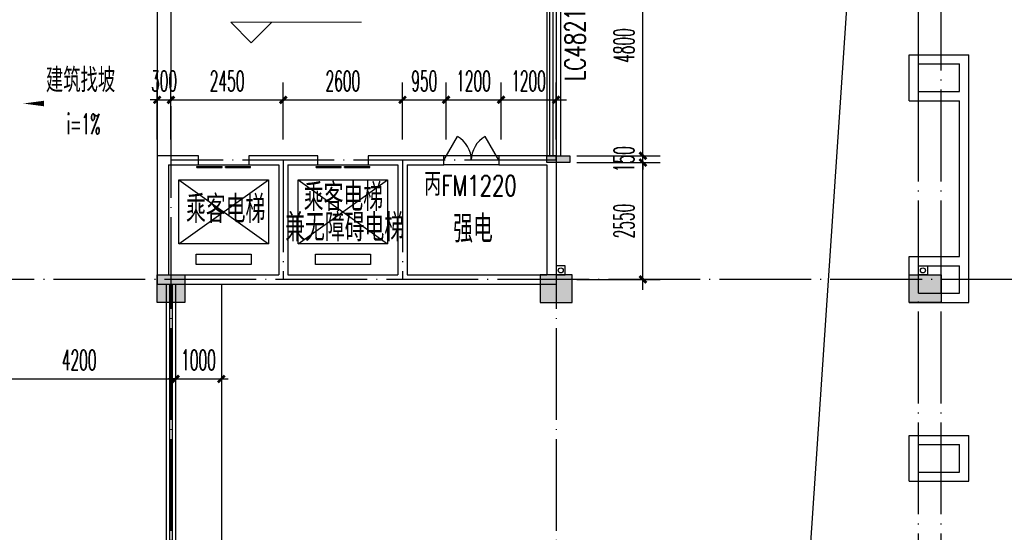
# Model space of a CAD drawing. Extents: x 1779708 to 7299578, y -1121471 to 88434.
# Tile 168 of 256: x 4504718 to 4526192, y -1041456 to -1030278. Entities that reach past the tile are written whole.
import ezdxf

# ---------------------------------------------------------------- set-up
doc = ezdxf.new("R2010")
doc.units = 0
doc.header["$LTSCALE"] = 1000
doc.header["$MEASUREMENT"] = 0
doc.linetypes.add('DASH', pattern=[0.35, 0.25, -0.1])
doc.linetypes.add('DOTE', pattern=[2.42, 2, -0.2, 0.02, -0.2])
doc.layers.get('0').update_dxf_attribs({"linetype": 'CONTINUOUS'})
doc.layers.get('Defpoints').update_dxf_attribs({"linetype": 'CONTINUOUS'})
for name, color, linetype in [('11111111111111111111111111111', 50, 'DASH'), ('a-dims', 7, 'CONTINUOUS'), ('DIM_SYMB', 3, 'CONTINUOUS'), ('DIM_污水', 3, 'CONTINUOUS'), ('DOTE', 1, 'DOTE'), ('EVTR', 2, 'CONTINUOUS'), ('P_PS_DIM', 1, 'CONTINUOUS'), ('PUB_DIM', 3, 'CONTINUOUS'), ('SPACE', 7, 'CONTINUOUS'), ('WALL', 255, 'CONTINUOUS'), ('WINDOW', 2, 'CONTINUOUS'), ('WINDOW_TEXT', 7, 'CONTINUOUS'), ('修改', 6, 'CONTINUOUS'), ('墙柱', 2, 'CONTINUOUS'), ('室外构件', 4, 'CONTINUOUS'), ('栏杆', 6, 'CONTINUOUS'), ('看线', 3, 'CONTINUOUS')]:
    doc.layers.add(name, color=color, linetype=linetype)
doc.layers.add('DIM_ELEV', color=3, linetype='CONTINUOUS', lineweight=13)
doc.styles.add('_TCH_DIM', font='SIMPLEX.shx', dxfattribs={"width": 0.7, "bigfont": 'GBCBIG.shx'})
doc.styles.add('_TCH_DIM_T3', font='SIMPLEX.shx', dxfattribs={"width": 0.494118, "bigfont": 'GBCBIG.shx'})
doc.styles.add('_TCH_SPACE', font='SIMPLEX', dxfattribs={"height": 5, "bigfont": 'GBCBIG'})
doc.styles.add('_TCH_WINDOW', font='SIMPLEX', dxfattribs={"height": 3.5, "bigfont": 'GBCBIG'})
doc.styles.get("Standard").update_dxf_attribs({"font": 'GBENOR', "bigfont": 'GBCBIG'})
doc.dimstyles.new('_TCH_ARCH&&150', dxfattribs={"dimtxt": 446.25, "dimasz": 150, "dimexe": 375, "dimexo": 450, "dimgap": 189.375, "dimtad": 1, "dimdec": 0, "dimzin": 0, "dimdsep": 46, "dimtxsty": '_TCH_DIM_T3', "dimblk": 'ARCHTICK', "dimcen": 0.09, "dimdle": 225, "dimclrt": 7, "dimazin": 2, "dimtfac": 1, "dimtdec": 0, "dimtix": 1, "dimtmove": 2, "dimatfit": 3, "dimfxl": 250, "dimtolj": 1, "dimtzin": 0, "dimarcsym": 0})

# ---------------------------------------------------------------- blocks, each defined once
blk = doc.blocks.new('A$C159220C3')
at = {"layer": 'DOTE'}
for p, q in [((68000, 149200), (68000, 7200)), ((76400, 149200), (76400, 7200)), ((84300, 7200), (84300, 149200)), ((84800, 7200), (84800, 149200)), ((86800, 34100), (59600, 34100))]:
    blk.add_line(p, q, dxfattribs=at)
blk = doc.blocks.new('a1')
at = {"layer": '11111111111111111111111111111'}
for p, q in [((59122, 49136), (59122, 48936)), ((59322, 49136), (59122, 49136)), ((59322, 48936), (59322, 49136)), ((59122, 48936), (59322, 48936))]:
    blk.add_line(p, q, dxfattribs=at)
blk = doc.blocks.new('$DorLib2D$00000127')
at = {"color": 0, "linetype": 'Continuous'}
for p, q in [((-0.033, 0.795, -93.75), (-0.533, 0.795, -93.75)), ((-0.533, 0.795, -93.75), (-0.533, 0.69, -93.75)), ((-0.033, 0.795, -93.75), (-0.033, 0.69, -93.75)), ((0.033, 0.795, -93.75), (0.033, 0.69, -93.75)), ((0.533, 0.795, -93.75), (0.033, 0.795, -93.75)), ((0.533, 0.795, -93.75), (0.533, 0.69, -93.75)), ((-0.033, 0.69, -93.75), (-0.533, 0.69, -93.75)), ((0.533, 0.69, -93.75), (0.033, 0.69, -93.75)), ((0.5, 0.5, -93.75), (-0.5, 0.5, -93.75))]:
    blk.add_line(p, q, dxfattribs=at)
blk = doc.blocks.new('$DorLib2D$00000231')
at = {"color": 0}
for p, q in [((-0.5, 0), (-0.25, 0.433)), ((0.5, 0), (0.25, 0.433))]:
    blk.add_line(p, q, dxfattribs=at)
for centre, start, end in [((-0.5, 0), 0, 60), ((0.5, 0), 120, 180)]:
    blk.add_arc(centre, 0.5, start, end, dxfattribs=at)
blk = doc.blocks.new('$WINLIB2D$00000001')
at = {"color": 0}
for points in [[(-0.5, 0.5), (-0.5, -0.5)], [(-0.5, 0.5), (0.5, 0.5)], [(0.5, -0.5), (0.5, 0.5)], [(0.5, 0.1667), (-0.5, 0.1667)], [(0.5, -0.1667), (-0.5, -0.1667)], [(-0.5, -0.5), (0.5, -0.5)]]:
    blk.add_lwpolyline(points, dxfattribs=at)
blk = doc.blocks.new('_ArchTick')
at = {"color": 0, "linetype": 'ByBlock', "const_width": 0.4}
blk.add_lwpolyline([(-0.5, -0.5), (0.5, 0.5)], dxfattribs=at)
blk = doc.blocks.new('*D5134')
at = {"layer": 'Defpoints', "color": 0, "transparency": 16777216}
for p in [(4516417, -1033393), (4518310, -1033393), (4516417, -1035943)]:
    blk.add_point(p, dxfattribs=at)
at = {"layer": 'PUB_DIM', "color": 0, "lineweight": -2, "transparency": 16777216}
for p, q in [((4518310, -1036168), (4518310, -1033168)), ((4516867, -1033393), (4518685, -1033393)), ((4516867, -1035943), (4518685, -1035943))]:
    blk.add_line(p, q, dxfattribs=at)
at = {"layer": 'PUB_DIM', "color": 0, "lineweight": -2, "transparency": 16777216, "xscale": 150, "yscale": 150, "zscale": 150}
for p, rotation in [((4518310, -1033393), 90), ((4518310, -1035943), 270)]:
    blk.add_blockref('_ArchTick', p, dxfattribs=dict(at, rotation=rotation))
at = {"layer": 'PUB_DIM', "color": 7, "transparency": 16777216, "insert": (4517897, -1034668), "char_height": 446.2, "attachment_point": 5, "rotation": 90, "style": '_TCH_DIM_T3'}
blk.add_mtext('\\A1;2550', dxfattribs=at)
blk = doc.blocks.new('*D5135')
at = {"layer": 'Defpoints', "color": 0, "transparency": 16777216}
for p in [(4516417, -1033243), (4518310, -1033243), (4516417, -1033393)]:
    blk.add_point(p, dxfattribs=at)
at = {"layer": 'PUB_DIM', "color": 0, "lineweight": -2, "transparency": 16777216}
for p, q in [((4518310, -1033243), (4518310, -1033093)), ((4516867, -1033243), (4518685, -1033243)), ((4518310, -1033393), (4518310, -1033243)), ((4516867, -1033393), (4518685, -1033393)), ((4518310, -1033393), (4518310, -1033543))]:
    blk.add_line(p, q, dxfattribs=at)
at = {"layer": 'PUB_DIM', "color": 0, "lineweight": -2, "transparency": 16777216, "xscale": 150, "yscale": 150, "zscale": 150}
for p, rotation in [((4518310, -1033243), 270), ((4518310, -1033393), 90)]:
    blk.add_blockref('_ArchTick', p, dxfattribs=dict(at, rotation=rotation))
at = {"layer": 'PUB_DIM', "color": 7, "transparency": 16777216, "insert": (4517897, -1033318), "char_height": 446.2, "attachment_point": 5, "rotation": 90, "style": '_TCH_DIM_T3'}
blk.add_mtext('\\A1;150', dxfattribs=at)
blk = doc.blocks.new('*D5136')
at = {"layer": 'Defpoints', "color": 0, "transparency": 16777216}
for p in [(4516417, -1028443), (4518310, -1028443), (4516417, -1033243)]:
    blk.add_point(p, dxfattribs=at)
at = {"layer": 'PUB_DIM', "color": 0, "lineweight": -2, "transparency": 16777216}
for p, q in [((4518310, -1033468), (4518310, -1028218)), ((4516867, -1028443), (4518685, -1028443)), ((4516867, -1033243), (4518685, -1033243))]:
    blk.add_line(p, q, dxfattribs=at)
at = {"layer": 'PUB_DIM', "color": 0, "lineweight": -2, "transparency": 16777216, "xscale": 150, "yscale": 150, "zscale": 150}
for p, rotation in [((4518310, -1028443), 90), ((4518310, -1033243), 270)]:
    blk.add_blockref('_ArchTick', p, dxfattribs=dict(at, rotation=rotation))
at = {"layer": 'PUB_DIM', "color": 7, "transparency": 16777216, "insert": (4517897, -1030843), "char_height": 446.2, "attachment_point": 5, "rotation": 90, "style": '_TCH_DIM_T3'}
blk.add_mtext('\\A1;4800', dxfattribs=at)
blk = doc.blocks.new('*D5143')
at = {"layer": 'Defpoints', "color": 0, "transparency": 16777216}
for p in [(4508017, -1032025), (4507717, -1033343), (4508017, -1033343)]:
    blk.add_point(p, dxfattribs=at)
at = {"layer": 'PUB_DIM', "color": 0, "lineweight": -2, "transparency": 16777216}
for p, q in [((4507717, -1032893), (4507717, -1031650)), ((4508017, -1032893), (4508017, -1031650)), ((4507717, -1032025), (4507567, -1032025)), ((4507717, -1032025), (4508017, -1032025)), ((4508017, -1032025), (4508167, -1032025))]:
    blk.add_line(p, q, dxfattribs=at)
at = {"layer": 'PUB_DIM', "color": 0, "lineweight": -2, "transparency": 16777216, "xscale": 150, "yscale": 150, "zscale": 150}
blk.add_blockref('_ArchTick', (4507717, -1032025), dxfattribs=at)
at = {"layer": 'PUB_DIM', "color": 0, "lineweight": -2, "transparency": 16777216, "xscale": 150, "yscale": 150, "zscale": 150, "rotation": 180}
blk.add_blockref('_ArchTick', (4508017, -1032025), dxfattribs=at)
at = {"layer": 'PUB_DIM', "color": 7, "transparency": 16777216, "insert": (4507867, -1031613), "char_height": 446.2, "attachment_point": 5, "style": '_TCH_DIM_T3'}
blk.add_mtext('\\A1;300', dxfattribs=at)
blk = doc.blocks.new('*D5144')
at = {"layer": 'Defpoints', "color": 0, "transparency": 16777216}
for p in [(4510467, -1032025), (4508017, -1033343), (4510467, -1033343)]:
    blk.add_point(p, dxfattribs=at)
at = {"layer": 'PUB_DIM', "color": 0, "lineweight": -2, "transparency": 16777216}
for p, q in [((4508017, -1032893), (4508017, -1031650)), ((4510467, -1032893), (4510467, -1031650)), ((4507792, -1032025), (4510692, -1032025))]:
    blk.add_line(p, q, dxfattribs=at)
at = {"layer": 'PUB_DIM', "color": 0, "lineweight": -2, "transparency": 16777216, "xscale": 150, "yscale": 150, "zscale": 150, "rotation": 180}
blk.add_blockref('_ArchTick', (4508017, -1032025), dxfattribs=at)
at = {"layer": 'PUB_DIM', "color": 0, "lineweight": -2, "transparency": 16777216, "xscale": 150, "yscale": 150, "zscale": 150}
blk.add_blockref('_ArchTick', (4510467, -1032025), dxfattribs=at)
at = {"layer": 'PUB_DIM', "color": 7, "transparency": 16777216, "insert": (4509242, -1031613), "char_height": 446.2, "attachment_point": 5, "style": '_TCH_DIM_T3'}
blk.add_mtext('\\A1;2450', dxfattribs=at)
blk = doc.blocks.new('*D5145')
at = {"layer": 'Defpoints', "color": 0, "transparency": 16777216}
for p in [(4513067, -1032025), (4510467, -1033343), (4513067, -1033343)]:
    blk.add_point(p, dxfattribs=at)
at = {"layer": 'PUB_DIM', "color": 0, "lineweight": -2, "transparency": 16777216}
for p, q in [((4510467, -1032893), (4510467, -1031650)), ((4513067, -1032893), (4513067, -1031650)), ((4510242, -1032025), (4513292, -1032025))]:
    blk.add_line(p, q, dxfattribs=at)
at = {"layer": 'PUB_DIM', "color": 0, "lineweight": -2, "transparency": 16777216, "xscale": 150, "yscale": 150, "zscale": 150, "rotation": 180}
blk.add_blockref('_ArchTick', (4510467, -1032025), dxfattribs=at)
at = {"layer": 'PUB_DIM', "color": 0, "lineweight": -2, "transparency": 16777216, "xscale": 150, "yscale": 150, "zscale": 150}
blk.add_blockref('_ArchTick', (4513067, -1032025), dxfattribs=at)
at = {"layer": 'PUB_DIM', "color": 7, "transparency": 16777216, "insert": (4511767, -1031613), "char_height": 446.2, "attachment_point": 5, "style": '_TCH_DIM_T3'}
blk.add_mtext('\\A1;2600', dxfattribs=at)
blk = doc.blocks.new('*D5146')
at = {"layer": 'Defpoints', "color": 0, "transparency": 16777216}
for p in [(4514017, -1032025), (4513067, -1033343), (4514017, -1033343)]:
    blk.add_point(p, dxfattribs=at)
at = {"layer": 'PUB_DIM', "color": 0, "lineweight": -2, "transparency": 16777216}
for p, q in [((4513067, -1032893), (4513067, -1031650)), ((4514017, -1032893), (4514017, -1031650)), ((4512842, -1032025), (4514242, -1032025))]:
    blk.add_line(p, q, dxfattribs=at)
at = {"layer": 'PUB_DIM', "color": 0, "lineweight": -2, "transparency": 16777216, "xscale": 150, "yscale": 150, "zscale": 150, "rotation": 180}
blk.add_blockref('_ArchTick', (4513067, -1032025), dxfattribs=at)
at = {"layer": 'PUB_DIM', "color": 0, "lineweight": -2, "transparency": 16777216, "xscale": 150, "yscale": 150, "zscale": 150}
blk.add_blockref('_ArchTick', (4514017, -1032025), dxfattribs=at)
at = {"layer": 'PUB_DIM', "color": 7, "transparency": 16777216, "insert": (4513542, -1031613), "char_height": 446.2, "attachment_point": 5, "style": '_TCH_DIM_T3'}
blk.add_mtext('\\A1;950', dxfattribs=at)
blk = doc.blocks.new('*D5147')
at = {"layer": 'Defpoints', "color": 0, "transparency": 16777216}
for p in [(4515217, -1032025), (4514017, -1033343), (4515217, -1033343)]:
    blk.add_point(p, dxfattribs=at)
at = {"layer": 'PUB_DIM', "color": 0, "lineweight": -2, "transparency": 16777216}
for p, q in [((4514017, -1032893), (4514017, -1031650)), ((4515217, -1032893), (4515217, -1031650)), ((4513792, -1032025), (4515442, -1032025))]:
    blk.add_line(p, q, dxfattribs=at)
at = {"layer": 'PUB_DIM', "color": 0, "lineweight": -2, "transparency": 16777216, "xscale": 150, "yscale": 150, "zscale": 150, "rotation": 180}
blk.add_blockref('_ArchTick', (4514017, -1032025), dxfattribs=at)
at = {"layer": 'PUB_DIM', "color": 0, "lineweight": -2, "transparency": 16777216, "xscale": 150, "yscale": 150, "zscale": 150}
blk.add_blockref('_ArchTick', (4515217, -1032025), dxfattribs=at)
at = {"layer": 'PUB_DIM', "color": 7, "transparency": 16777216, "insert": (4514617, -1031613), "char_height": 446.2, "attachment_point": 5, "style": '_TCH_DIM_T3'}
blk.add_mtext('\\A1;1200', dxfattribs=at)
blk = doc.blocks.new('*D5148')
at = {"layer": 'Defpoints', "color": 0, "transparency": 16777216}
for p in [(4516417, -1032025), (4515217, -1033343), (4516417, -1033343)]:
    blk.add_point(p, dxfattribs=at)
at = {"layer": 'PUB_DIM', "color": 0, "lineweight": -2, "transparency": 16777216}
for p, q in [((4515217, -1032893), (4515217, -1031650)), ((4516417, -1032893), (4516417, -1031650)), ((4514992, -1032025), (4516642, -1032025))]:
    blk.add_line(p, q, dxfattribs=at)
at = {"layer": 'PUB_DIM', "color": 0, "lineweight": -2, "transparency": 16777216, "xscale": 150, "yscale": 150, "zscale": 150, "rotation": 180}
blk.add_blockref('_ArchTick', (4515217, -1032025), dxfattribs=at)
at = {"layer": 'PUB_DIM', "color": 0, "lineweight": -2, "transparency": 16777216, "xscale": 150, "yscale": 150, "zscale": 150}
blk.add_blockref('_ArchTick', (4516417, -1032025), dxfattribs=at)
at = {"layer": 'PUB_DIM', "color": 7, "transparency": 16777216, "insert": (4515817, -1031613), "char_height": 446.2, "attachment_point": 5, "style": '_TCH_DIM_T3'}
blk.add_mtext('\\A1;1200', dxfattribs=at)
blk = doc.blocks.new('*D6803')
at = {"layer": 'Defpoints', "color": 0, "transparency": 16777216}
for p in [(4503917, -1036343), (4508117, -1036343), (4508117, -1038112)]:
    blk.add_point(p, dxfattribs=at)
at = {"layer": 'PUB_DIM', "color": 0, "lineweight": -2, "transparency": 16777216}
for p, q in [((4503917, -1036793), (4503917, -1038487)), ((4508117, -1036793), (4508117, -1038487)), ((4503692, -1038112), (4508342, -1038112))]:
    blk.add_line(p, q, dxfattribs=at)
at = {"layer": 'PUB_DIM', "color": 0, "lineweight": -2, "transparency": 16777216, "xscale": 150, "yscale": 150, "zscale": 150, "rotation": 180}
blk.add_blockref('_ArchTick', (4503917, -1038112), dxfattribs=at)
at = {"layer": 'PUB_DIM', "color": 0, "lineweight": -2, "transparency": 16777216, "xscale": 150, "yscale": 150, "zscale": 150}
blk.add_blockref('_ArchTick', (4508117, -1038112), dxfattribs=at)
at = {"layer": 'PUB_DIM', "color": 7, "transparency": 16777216, "insert": (4506017, -1037699), "char_height": 446.2, "attachment_point": 5, "style": '_TCH_DIM_T3'}
blk.add_mtext('\\A1;4200', dxfattribs=at)
blk = doc.blocks.new('*D6804')
at = {"layer": 'Defpoints', "color": 0, "transparency": 16777216}
for p in [(4508117, -1036343), (4509117, -1036343), (4509117, -1038112)]:
    blk.add_point(p, dxfattribs=at)
at = {"layer": 'PUB_DIM', "color": 0, "lineweight": -2, "transparency": 16777216}
for p, q in [((4508117, -1036793), (4508117, -1038487)), ((4509117, -1036793), (4509117, -1038487)), ((4508117, -1038112), (4507967, -1038112)), ((4508117, -1038112), (4509117, -1038112)), ((4509117, -1038112), (4509267, -1038112))]:
    blk.add_line(p, q, dxfattribs=at)
at = {"layer": 'PUB_DIM', "color": 0, "lineweight": -2, "transparency": 16777216, "xscale": 150, "yscale": 150, "zscale": 150}
blk.add_blockref('_ArchTick', (4508117, -1038112), dxfattribs=at)
at = {"layer": 'PUB_DIM', "color": 0, "lineweight": -2, "transparency": 16777216, "xscale": 150, "yscale": 150, "zscale": 150, "rotation": 180}
blk.add_blockref('_ArchTick', (4509117, -1038112), dxfattribs=at)
at = {"layer": 'PUB_DIM', "color": 7, "transparency": 16777216, "insert": (4508617, -1037699), "char_height": 446.2, "attachment_point": 5, "style": '_TCH_DIM_T3'}
blk.add_mtext('\\A1;1000', dxfattribs=at)

msp = doc.modelspace()

# ---------------------------------------------------------------- hatches: boundary and pattern name
at = {"layer": 'WALL'}
msp.add_hatch(color=256, dxfattribs=at).paths.add_polyline_path([(4516217.1, -1033393.3), (4516217.1, -1033243.3), (4516717.1, -1033243.3), (4516717.1, -1033393.3)])
at = {"layer": '墙柱'}
h = msp.add_hatch(color=256, dxfattribs=at)
h.paths.add_polyline_path([(4476347.1, -937943.3), (4476347.1, -938243.3), (4475447.1, -938243.3), (4475447.1, -937943.3)])
h.paths.add_polyline_path([(4474277.1, -935643.3), (4474877.1, -935643.3), (4474877.1, -936043.3), (4474277.1, -936043.3)])
h.paths.add_polyline_path([(4524317.1, -1005043.3), (4524917.1, -1005043.3), (4524917.1, -1005643.3), (4524317.1, -1005643.3)])
h.paths.add_polyline_path([(4516217.1, -1005043.3), (4516817.1, -1005043.3), (4516817.1, -1005643.3), (4516217.1, -1005643.3)])
h.paths.add_polyline_path([(4524317.1, -995843.3), (4524917.1, -995843.3), (4524917.1, -996443.3), (4524317.1, -996443.3)])
h.paths.add_polyline_path([(4516217.1, -995843.3), (4516817.1, -995843.3), (4516817.1, -996443.3), (4516217.1, -996443.3)])
h.paths.add_polyline_path([(4524317.1, -987243.3), (4524917.1, -987243.3), (4524917.1, -987843.3), (4524317.1, -987843.3)])
h.paths.add_polyline_path([(4516217.1, -987243.3), (4516817.1, -987243.3), (4516817.1, -987843.3), (4516217.1, -987843.3)])
h.paths.add_polyline_path([(4524317.1, -978043.3), (4524917.1, -978043.3), (4524917.1, -978643.3), (4524317.1, -978643.3)])
h.paths.add_polyline_path([(4516217.1, -978043.3), (4516817.1, -978043.3), (4516817.1, -978643.3), (4516217.1, -978643.3)])
h.paths.add_polyline_path([(4449717.1, -973843.3), (4450217.1, -973843.3), (4450217.1, -973343.3), (4449717.1, -973343.3)])
h.paths.add_polyline_path([(4449717.1, -967593.3), (4450217.1, -967593.3), (4450217.1, -967093.3), (4449717.1, -967093.3)])
h.paths.add_polyline_path([(4449717.1, -961043.3), (4450217.1, -961043.3), (4450217.1, -960543.3), (4449717.1, -960543.3)])
h.paths.add_polyline_path([(4524117.1, -932143.3), (4524817.1, -932143.3), (4524817.1, -932643.3), (4524117.1, -932643.3)])
h.paths.add_polyline_path([(4474067.1, -964543.3), (4474767.1, -964543.3), (4474767.1, -964043.3), (4474067.1, -964043.3)])
h.paths.add_polyline_path([(4516067.1, -932143.3), (4516767.1, -932143.3), (4516767.1, -932643.3), (4516067.1, -932643.3)])
h.paths.add_polyline_path([(4474067.1, -932143.3), (4474767.1, -932143.3), (4474767.1, -932643.3), (4474067.1, -932643.3)])
h.paths.add_polyline_path([(4449717.1, -955193.3), (4450217.1, -955193.3), (4450217.1, -954693.3), (4449717.1, -954693.3)])
h.paths.add_polyline_path([(4503717.1, -922843.3), (4504217.1, -922843.3), (4504217.1, -923343.3), (4503717.1, -923343.3)])
h.paths.add_polyline_path([(4465817.1, -973843.3), (4466317.1, -973843.3), (4466317.1, -973343.3), (4465817.1, -973343.3)])
h.paths.add_polyline_path([(4474117.1, -973843.3), (4474717.1, -973843.3), (4474717.1, -973343.3), (4474117.1, -973343.3)])
h.paths.add_polyline_path([(4491217.1, -964643.3), (4491817.1, -964643.3), (4491817.1, -964043.3), (4491217.1, -964043.3)])
h.paths.add_polyline_path([(4507717.1, -955843.3), (4508317.1, -955843.3), (4508317.1, -955243.3), (4507717.1, -955243.3)])
h.paths.add_polyline_path([(4462217.1, -967693.3), (4462717.1, -967693.3), (4462717.1, -966993.3), (4462217.1, -966993.3)])
h.paths.add_polyline_path([(4515917.1, -959943.3), (4516417.1, -959943.3), (4516417.1, -959443.3), (4515917.1, -959443.3)])
h.paths.add_polyline_path([(4465717.1, -935643.3), (4466317.1, -935643.3), (4466317.1, -936143.3), (4465717.1, -936143.3)])
h.paths.add_polyline_path([(4469917.1, -942243.3), (4470417.1, -942243.3), (4470417.1, -942743.3), (4469917.1, -942743.3)])
h.paths.add_polyline_path([(4469917.1, -948843.3), (4470417.1, -948843.3), (4470417.1, -949343.3), (4469917.1, -949343.3)])
h.paths.add_polyline_path([(4462217.1, -954593.3), (4462717.1, -954593.3), (4462717.1, -955293.3), (4462217.1, -955293.3)])
h.paths.add_polyline_path([(4469917.1, -961043.3), (4470417.1, -961043.3), (4470417.1, -960543.3), (4469917.1, -960543.3)])
h.paths.add_polyline_path([(4462217.1, -973843.3), (4462717.1, -973843.3), (4462717.1, -973343.3), (4462217.1, -973343.3)])
h.paths.add_polyline_path([(4504117.1, -947343.3), (4503617.1, -947343.3), (4503617.1, -947843.3), (4504117.1, -947843.3)])
h.paths.add_polyline_path([(4524117.1, -964543.3), (4524817.1, -964543.3), (4524817.1, -964043.3), (4524117.1, -964043.3)])
h.paths.add_polyline_path([(4457617.1, -935643.3), (4458117.1, -935643.3), (4458117.1, -936143.3), (4457617.1, -936143.3)])
h.paths.add_polyline_path([(4516067.1, -947243.3), (4516767.1, -947243.3), (4516767.1, -947843.3), (4516067.1, -947843.3)])
h.paths.add_polyline_path([(4524117.1, -947843.3), (4524817.1, -947843.3), (4524817.1, -947243.3), (4524117.1, -947243.3)])
h.paths.add_polyline_path([(4507717.1, -947843.3), (4508317.1, -947843.3), (4508317.1, -947243.3), (4507717.1, -947243.3)])
h.paths.add_polyline_path([(4515917.1, -955743.3), (4516417.1, -955743.3), (4516417.1, -955243.3), (4515917.1, -955243.3)])
h.paths.add_polyline_path([(4503617.1, -955743.3), (4504117.1, -955743.3), (4504117.1, -955243.3), (4503617.1, -955243.3)])
h.paths.add_polyline_path([(4499367.1, -935643.3), (4499867.1, -935643.3), (4499867.1, -936143.3), (4499367.1, -936143.3)])
h.paths.add_polyline_path([(4495417.1, -973843.3), (4495917.1, -973843.3), (4495917.1, -973343.3), (4495417.1, -973343.3)])
h.paths.add_polyline_path([(4491717.1, -961043.3), (4491217.1, -961043.3), (4491217.1, -960543.3), (4491717.1, -960543.3)])
h.paths.add_polyline_path([(4491717.1, -973843.3), (4491217.1, -973843.3), (4491217.1, -973343.3), (4491717.1, -973343.3)])
h.paths.add_polyline_path([(4474117.1, -961043.3), (4474617.1, -961043.3), (4474617.1, -960543.3), (4474117.1, -960543.3)])
h.paths.add_polyline_path([(4469917.1, -954693.3), (4470417.1, -954693.3), (4470417.1, -955193.3), (4469917.1, -955193.3)])
h.paths.add_polyline_path([(4462217.1, -960343.3), (4462717.1, -960343.3), (4462717.1, -961043.3), (4462217.1, -961043.3)])
h.paths.add_polyline_path([(4465717.1, -948843.3), (4466317.1, -948843.3), (4466317.1, -949343.3), (4465717.1, -949343.3)])
h.paths.add_polyline_path([(4457317.1, -948843.3), (4457917.1, -948843.3), (4457917.1, -949343.3), (4457317.1, -949343.3)])
h.paths.add_polyline_path([(4449717.1, -948843.3), (4450217.1, -948843.3), (4450217.1, -949343.3), (4449717.1, -949343.3)])
h.paths.add_polyline_path([(4465717.1, -942143.3), (4466317.1, -942143.3), (4466317.1, -942743.3), (4465717.1, -942743.3)])
h.paths.add_polyline_path([(4457617.1, -942143.3), (4458117.1, -942143.3), (4458117.1, -942743.3), (4457617.1, -942743.3)])
h.paths.add_polyline_path([(4524117.1, -961343.3), (4524817.1, -961343.3), (4524817.1, -960843.3), (4524117.1, -960843.3)])
h.paths.add_polyline_path([(4524317.1, -973843.3), (4524817.1, -973843.3), (4524817.1, -973343.3), (4524317.1, -973343.3)])
h.paths.add_polyline_path([(4516067.1, -964743.3), (4516767.1, -964743.3), (4516767.1, -964043.3), (4516067.1, -964043.3)])
h.paths.add_polyline_path([(4516017.1, -973843.3), (4516817.1, -973843.3), (4516817.1, -973343.3), (4516017.1, -973343.3)])
h.paths.add_polyline_path([(4507667.1, -964743.3), (4508367.1, -964743.3), (4508367.1, -964043.3), (4507667.1, -964043.3)])
h.paths.add_polyline_path([(4507717.1, -973843.3), (4508317.1, -973843.3), (4508317.1, -973343.3), (4507717.1, -973343.3)])
h.paths.add_polyline_path([(4499367.1, -961043.3), (4499867.1, -961043.3), (4499867.1, -960543.3), (4499367.1, -960543.3)])
h.paths.add_polyline_path([(4499267.1, -964543.3), (4499967.1, -964543.3), (4499967.1, -964043.3), (4499267.1, -964043.3)])
h.paths.add_polyline_path([(4499367.1, -973843.3), (4499867.1, -973843.3), (4499867.1, -973343.3), (4499367.1, -973343.3)])
h.paths.add_polyline_path([(4482317.1, -961043.3), (4482817.1, -961043.3), (4482817.1, -960543.3), (4482317.1, -960543.3)])
h.paths.add_polyline_path([(4482217.1, -964643.3), (4482817.1, -964643.3), (4482817.1, -964043.3), (4482217.1, -964043.3)])
h.paths.add_polyline_path([(4465717.1, -964643.3), (4466317.1, -964643.3), (4466317.1, -964043.3), (4465717.1, -964043.3)])
h.paths.add_polyline_path([(4482317.1, -973843.3), (4482817.1, -973843.3), (4482817.1, -973343.3), (4482317.1, -973343.3)])
h.paths.add_polyline_path([(4516067.1, -935643.3), (4516767.1, -935643.3), (4516767.1, -936243.3), (4516067.1, -936243.3)])
h.paths.add_polyline_path([(4524117.1, -922843.3), (4524817.1, -922843.3), (4524817.1, -923343.3), (4524117.1, -923343.3)])
h.paths.add_polyline_path([(4516117.1, -922843.3), (4516717.1, -922843.3), (4516717.1, -923343.3), (4516117.1, -923343.3)])
h.paths.add_polyline_path([(4507717.1, -935643.3), (4508317.1, -935643.3), (4508317.1, -936243.3), (4507717.1, -936243.3)])
h.paths.add_polyline_path([(4507667.1, -932143.3), (4508367.1, -932143.3), (4508367.1, -932643.3), (4507667.1, -932643.3)])
h.paths.add_polyline_path([(4507767.1, -922843.3), (4508267.1, -922843.3), (4508267.1, -923343.3), (4507767.1, -923343.3)])
h.paths.add_polyline_path([(4499317.1, -932043.3), (4499917.1, -932043.3), (4499917.1, -932643.3), (4499317.1, -932643.3)])
h.paths.add_polyline_path([(4499317.1, -922843.3), (4499917.1, -922843.3), (4499917.1, -923343.3), (4499317.1, -923343.3)])
h.paths.add_polyline_path([(4491217.1, -935643.3), (4491717.1, -935643.3), (4491717.1, -936143.3), (4491217.1, -936143.3)])
h.paths.add_polyline_path([(4491217.1, -932043.3), (4491817.1, -932043.3), (4491817.1, -932643.3), (4491217.1, -932643.3)])
h.paths.add_polyline_path([(4482317.1, -935643.3), (4482817.1, -935643.3), (4482817.1, -936143.3), (4482317.1, -936143.3)])
h.paths.add_polyline_path([(4482217.1, -932043.3), (4482817.1, -932043.3), (4482817.1, -932643.3), (4482217.1, -932643.3)])
h.paths.add_polyline_path([(4449217.1, -935343.3), (4449917.1, -935343.3), (4449917.1, -935843.3), (4449217.1, -935843.3)])
h.paths.add_polyline_path([(4449217.1, -932143.3), (4449917.1, -932143.3), (4449917.1, -932643.3), (4449217.1, -932643.3)])
h.paths.add_polyline_path([(4457267.1, -932143.3), (4457967.1, -932143.3), (4457967.1, -932643.3), (4457267.1, -932643.3)])
h.paths.add_polyline_path([(4465717.1, -932043.3), (4466317.1, -932043.3), (4466317.1, -932643.3), (4465717.1, -932643.3)])
h.paths.add_polyline_path([(4491217.1, -922843.3), (4491717.1, -922843.3), (4491717.1, -923343.3), (4491217.1, -923343.3)])
h.paths.add_polyline_path([(4482317.1, -922843.3), (4482817.1, -922843.3), (4482817.1, -923343.3), (4482317.1, -923343.3)])
h.paths.add_polyline_path([(4474117.1, -922843.3), (4474717.1, -922843.3), (4474717.1, -923343.3), (4474117.1, -923343.3)])
h.paths.add_polyline_path([(4465717.1, -922843.3), (4466317.1, -922843.3), (4466317.1, -923343.3), (4465717.1, -923343.3)])
h.paths.add_polyline_path([(4457267.1, -922843.3), (4457967.1, -922843.3), (4457967.1, -923343.3), (4457267.1, -923343.3)])
h.paths.add_polyline_path([(4449217.1, -922843.3), (4449717.1, -922843.3), (4449717.1, -923343.3), (4449217.1, -923343.3)])
h.paths.add_polyline_path([(4524117.1, -935643.3), (4524817.1, -935643.3), (4524817.1, -936243.3), (4524117.1, -936243.3)])
h.paths.add_polyline_path([(4449717.1, -1009843.3), (4450217.1, -1009843.3), (4450217.1, -1010343.3), (4449717.1, -1010343.3)])
h.paths.add_polyline_path([(4449717.1, -1016093.3), (4450217.1, -1016093.3), (4450217.1, -1016593.3), (4449717.1, -1016593.3)])
h.paths.add_polyline_path([(4449717.1, -1022643.3), (4450217.1, -1022643.3), (4450217.1, -1023143.3), (4449717.1, -1023143.3)])
h.paths.add_polyline_path([(4524117.1, -1051543.3), (4524817.1, -1051543.3), (4524817.1, -1051043.3), (4524117.1, -1051043.3)])
h.paths.add_polyline_path([(4474067.1, -1019143.3), (4474767.1, -1019143.3), (4474767.1, -1019643.3), (4474067.1, -1019643.3)])
h.paths.add_polyline_path([(4516067.1, -1051543.3), (4516767.1, -1051543.3), (4516767.1, -1051043.3), (4516067.1, -1051043.3)])
h.paths.add_polyline_path([(4474067.1, -1051543.3), (4474767.1, -1051543.3), (4474767.1, -1051043.3), (4474067.1, -1051043.3)])
h.paths.add_polyline_path([(4449717.1, -1028493.3), (4450217.1, -1028493.3), (4450217.1, -1028993.3), (4449717.1, -1028993.3)])
h.paths.add_polyline_path([(4476347.1, -1045743.3), (4476347.1, -1045443.3), (4475447.1, -1045443.3), (4475447.1, -1045743.3)])
h.paths.add_polyline_path([(4503717.1, -1060843.3), (4504217.1, -1060843.3), (4504217.1, -1060343.3), (4503717.1, -1060343.3)])
h.paths.add_polyline_path([(4465817.1, -1009843.3), (4466317.1, -1009843.3), (4466317.1, -1010343.3), (4465817.1, -1010343.3)])
h.paths.add_polyline_path([(4474117.1, -1009843.3), (4474717.1, -1009843.3), (4474717.1, -1010343.3), (4474117.1, -1010343.3)])
h.paths.add_polyline_path([(4491217.1, -1019043.3), (4491817.1, -1019043.3), (4491817.1, -1019643.3), (4491217.1, -1019643.3)])
h.paths.add_polyline_path([(4507717.1, -1027843.3), (4508317.1, -1027843.3), (4508317.1, -1028443.3), (4507717.1, -1028443.3)])
h.paths.add_polyline_path([(4462217.1, -1015993.3), (4462717.1, -1015993.3), (4462717.1, -1016693.3), (4462217.1, -1016693.3)])
h.paths.add_polyline_path([(4515917.1, -1023743.3), (4516417.1, -1023743.3), (4516417.1, -1024243.3), (4515917.1, -1024243.3)])
h.paths.add_polyline_path([(4465717.1, -1048043.3), (4466317.1, -1048043.3), (4466317.1, -1047543.3), (4465717.1, -1047543.3)])
h.paths.add_polyline_path([(4469917.1, -1041443.3), (4470417.1, -1041443.3), (4470417.1, -1040943.3), (4469917.1, -1040943.3)])
h.paths.add_polyline_path([(4469917.1, -1034843.3), (4470417.1, -1034843.3), (4470417.1, -1034343.3), (4469917.1, -1034343.3)])
h.paths.add_polyline_path([(4462217.1, -1029093.3), (4462717.1, -1029093.3), (4462717.1, -1028393.3), (4462217.1, -1028393.3)])
h.paths.add_polyline_path([(4469917.1, -1022643.3), (4470417.1, -1022643.3), (4470417.1, -1023143.3), (4469917.1, -1023143.3)])
h.paths.add_polyline_path([(4462217.1, -1009843.3), (4462717.1, -1009843.3), (4462717.1, -1010343.3), (4462217.1, -1010343.3)])
h.paths.add_polyline_path([(4504117.1, -1036343.3), (4503617.1, -1036343.3), (4503617.1, -1035843.3), (4504117.1, -1035843.3)])
h.paths.add_polyline_path([(4524117.1, -1019143.3), (4524817.1, -1019143.3), (4524817.1, -1019643.3), (4524117.1, -1019643.3)])
h.paths.add_polyline_path([(4457617.1, -1048043.3), (4458117.1, -1048043.3), (4458117.1, -1047543.3), (4457617.1, -1047543.3)])
h.paths.add_polyline_path([(4516067.1, -1036443.3), (4516767.1, -1036443.3), (4516767.1, -1035843.3), (4516067.1, -1035843.3)])
h.paths.add_polyline_path([(4524117.1, -1035843.3), (4524817.1, -1035843.3), (4524817.1, -1036443.3), (4524117.1, -1036443.3)])
h.paths.add_polyline_path([(4507717.1, -1035843.3), (4508317.1, -1035843.3), (4508317.1, -1036443.3), (4507717.1, -1036443.3)])
h.paths.add_polyline_path([(4515917.1, -1027943.3), (4516417.1, -1027943.3), (4516417.1, -1028443.3), (4515917.1, -1028443.3)])
h.paths.add_polyline_path([(4503617.1, -1027943.3), (4504117.1, -1027943.3), (4504117.1, -1028443.3), (4503617.1, -1028443.3)])
h.paths.add_polyline_path([(4499367.1, -1048043.3), (4499867.1, -1048043.3), (4499867.1, -1047543.3), (4499367.1, -1047543.3)])
h.paths.add_polyline_path([(4495417.1, -1009843.3), (4495917.1, -1009843.3), (4495917.1, -1010343.3), (4495417.1, -1010343.3)])
h.paths.add_polyline_path([(4491717.1, -1022643.3), (4491217.1, -1022643.3), (4491217.1, -1023143.3), (4491717.1, -1023143.3)])
h.paths.add_polyline_path([(4491717.1, -1009843.3), (4491217.1, -1009843.3), (4491217.1, -1010343.3), (4491717.1, -1010343.3)])
h.paths.add_polyline_path([(4474117.1, -1022643.3), (4474617.1, -1022643.3), (4474617.1, -1023143.3), (4474117.1, -1023143.3)])
h.paths.add_polyline_path([(4469917.1, -1028993.3), (4470417.1, -1028993.3), (4470417.1, -1028493.3), (4469917.1, -1028493.3)])
h.paths.add_polyline_path([(4462217.1, -1023343.3), (4462717.1, -1023343.3), (4462717.1, -1022643.3), (4462217.1, -1022643.3)])
h.paths.add_polyline_path([(4465717.1, -1034843.3), (4466317.1, -1034843.3), (4466317.1, -1034343.3), (4465717.1, -1034343.3)])
h.paths.add_polyline_path([(4457317.1, -1034843.3), (4457917.1, -1034843.3), (4457917.1, -1034343.3), (4457317.1, -1034343.3)])
h.paths.add_polyline_path([(4449717.1, -1034843.3), (4450217.1, -1034843.3), (4450217.1, -1034343.3), (4449717.1, -1034343.3)])
h.paths.add_polyline_path([(4465717.1, -1041543.3), (4466317.1, -1041543.3), (4466317.1, -1040943.3), (4465717.1, -1040943.3)])
h.paths.add_polyline_path([(4457617.1, -1041543.3), (4458117.1, -1041543.3), (4458117.1, -1040943.3), (4457617.1, -1040943.3)])
h.paths.add_polyline_path([(4524117.1, -1022343.3), (4524817.1, -1022343.3), (4524817.1, -1022843.3), (4524117.1, -1022843.3)])
h.paths.add_polyline_path([(4524317.1, -1009843.3), (4524817.1, -1009843.3), (4524817.1, -1010343.3), (4524317.1, -1010343.3)])
h.paths.add_polyline_path([(4516067.1, -1018943.3), (4516767.1, -1018943.3), (4516767.1, -1019643.3), (4516067.1, -1019643.3)])
h.paths.add_polyline_path([(4516017.1, -1009843.3), (4516817.1, -1009843.3), (4516817.1, -1010343.3), (4516017.1, -1010343.3)])
h.paths.add_polyline_path([(4507667.1, -1018943.3), (4508367.1, -1018943.3), (4508367.1, -1019643.3), (4507667.1, -1019643.3)])
h.paths.add_polyline_path([(4507717.1, -1009843.3), (4508317.1, -1009843.3), (4508317.1, -1010343.3), (4507717.1, -1010343.3)])
h.paths.add_polyline_path([(4499367.1, -1022643.3), (4499867.1, -1022643.3), (4499867.1, -1023143.3), (4499367.1, -1023143.3)])
h.paths.add_polyline_path([(4499267.1, -1019143.3), (4499967.1, -1019143.3), (4499967.1, -1019643.3), (4499267.1, -1019643.3)])
h.paths.add_polyline_path([(4499367.1, -1009843.3), (4499867.1, -1009843.3), (4499867.1, -1010343.3), (4499367.1, -1010343.3)])
h.paths.add_polyline_path([(4482317.1, -1022643.3), (4482817.1, -1022643.3), (4482817.1, -1023143.3), (4482317.1, -1023143.3)])
h.paths.add_polyline_path([(4482217.1, -1019043.3), (4482817.1, -1019043.3), (4482817.1, -1019643.3), (4482217.1, -1019643.3)])
h.paths.add_polyline_path([(4465717.1, -1019043.3), (4466317.1, -1019043.3), (4466317.1, -1019643.3), (4465717.1, -1019643.3)])
h.paths.add_polyline_path([(4482317.1, -1009843.3), (4482817.1, -1009843.3), (4482817.1, -1010343.3), (4482317.1, -1010343.3)])
h.paths.add_polyline_path([(4516067.1, -1048043.3), (4516767.1, -1048043.3), (4516767.1, -1047443.3), (4516067.1, -1047443.3)])
h.paths.add_polyline_path([(4524117.1, -1060843.3), (4524817.1, -1060843.3), (4524817.1, -1060343.3), (4524117.1, -1060343.3)])
h.paths.add_polyline_path([(4516117.1, -1060843.3), (4516717.1, -1060843.3), (4516717.1, -1060343.3), (4516117.1, -1060343.3)])
h.paths.add_polyline_path([(4507717.1, -1048043.3), (4508317.1, -1048043.3), (4508317.1, -1047443.3), (4507717.1, -1047443.3)])
h.paths.add_polyline_path([(4507667.1, -1051543.3), (4508367.1, -1051543.3), (4508367.1, -1051043.3), (4507667.1, -1051043.3)])
h.paths.add_polyline_path([(4507767.1, -1060843.3), (4508267.1, -1060843.3), (4508267.1, -1060343.3), (4507767.1, -1060343.3)])
h.paths.add_polyline_path([(4499317.1, -1051643.3), (4499917.1, -1051643.3), (4499917.1, -1051043.3), (4499317.1, -1051043.3)])
h.paths.add_polyline_path([(4499317.1, -1060843.3), (4499917.1, -1060843.3), (4499917.1, -1060343.3), (4499317.1, -1060343.3)])
h.paths.add_polyline_path([(4491217.1, -1048043.3), (4491717.1, -1048043.3), (4491717.1, -1047543.3), (4491217.1, -1047543.3)])
h.paths.add_polyline_path([(4491217.1, -1051643.3), (4491817.1, -1051643.3), (4491817.1, -1051043.3), (4491217.1, -1051043.3)])
h.paths.add_polyline_path([(4482317.1, -1048043.3), (4482817.1, -1048043.3), (4482817.1, -1047543.3), (4482317.1, -1047543.3)])
h.paths.add_polyline_path([(4474277.1, -1048043.3), (4474877.1, -1048043.3), (4474877.1, -1047643.3), (4474277.1, -1047643.3)])
h.paths.add_polyline_path([(4482217.1, -1051643.3), (4482817.1, -1051643.3), (4482817.1, -1051043.3), (4482217.1, -1051043.3)])
h.paths.add_polyline_path([(4449217.1, -1048343.3), (4449917.1, -1048343.3), (4449917.1, -1047843.3), (4449217.1, -1047843.3)])
h.paths.add_polyline_path([(4449217.1, -1051543.3), (4449917.1, -1051543.3), (4449917.1, -1051043.3), (4449217.1, -1051043.3)])
h.paths.add_polyline_path([(4457267.1, -1051543.3), (4457967.1, -1051543.3), (4457967.1, -1051043.3), (4457267.1, -1051043.3)])
h.paths.add_polyline_path([(4465717.1, -1051643.3), (4466317.1, -1051643.3), (4466317.1, -1051043.3), (4465717.1, -1051043.3)])
h.paths.add_polyline_path([(4491217.1, -1060843.3), (4491717.1, -1060843.3), (4491717.1, -1060343.3), (4491217.1, -1060343.3)])
h.paths.add_polyline_path([(4482317.1, -1060843.3), (4482817.1, -1060843.3), (4482817.1, -1060343.3), (4482317.1, -1060343.3)])
h.paths.add_polyline_path([(4474117.1, -1060843.3), (4474717.1, -1060843.3), (4474717.1, -1060343.3), (4474117.1, -1060343.3)])
h.paths.add_polyline_path([(4465717.1, -1060843.3), (4466317.1, -1060843.3), (4466317.1, -1060343.3), (4465717.1, -1060343.3)])
h.paths.add_polyline_path([(4457267.1, -1060843.3), (4457967.1, -1060843.3), (4457967.1, -1060343.3), (4457267.1, -1060343.3)])
h.paths.add_polyline_path([(4449217.1, -1060843.3), (4449717.1, -1060843.3), (4449717.1, -1060343.3), (4449217.1, -1060343.3)])
h.paths.add_polyline_path([(4524117.1, -1048043.3), (4524817.1, -1048043.3), (4524817.1, -1047443.3), (4524117.1, -1047443.3)])

# ---------------------------------------------------------------- linework, layer by layer
at = {"layer": 'DIM_ELEV'}
for p, q in [((4509769.9, -1030783), (4509319.9, -1030333)), ((4509319.9, -1030333), (4512169.9, -1030333)), ((4509769.9, -1030783), (4510219.9, -1030333))]:
    msp.add_line(p, q, dxfattribs=at)
at = {"layer": 'DIM_SYMB'}
msp.add_lwpolyline([(4506880.5, -1032105.6, 0, 0, 0), (4504795.6, -1032105.6, 0, 120, 0), (4505245.6, -1032105.6, 0, 0, 0)], format="xyseb", dxfattribs=at)
at = {"layer": 'DIM_污水', "color": 7}
msp.add_circle((4516517.1, -1035743.3), 55, dxfattribs=at)
at = {"layer": 'DIM_污水', "color": 3}
msp.add_circle((4524417.1, -1035743.3), 55, dxfattribs=at)
at = {"layer": 'DOTE'}
for p, q in [((4516417.1, -1033343.3), (4508017.1, -1033343.3)), ((4510467.1, -1033343.3), (4510467.1, -1035943.3)), ((4513067.1, -1033343.3), (4513067.1, -1035943.3))]:
    msp.add_line(p, q, dxfattribs=at)
at = {"layer": 'EVTR'}
for p, q in [((4508192.1, -1035168.3), (4508192.1, -1033768.3)), ((4508192.1, -1033768.3), (4510142.1, -1033768.3)), ((4508192.1, -1035168.3), (4510142.1, -1033768.3)), ((4508192.1, -1033768.3), (4510142.1, -1035168.3)), ((4510142.1, -1033768.3), (4510142.1, -1035168.3)), ((4510792.1, -1035168.3), (4510792.1, -1033768.3)), ((4510792.1, -1033768.3), (4512742.1, -1033768.3)), ((4510792.1, -1035168.3), (4512742.1, -1033768.3)), ((4510792.1, -1033768.3), (4512742.1, -1035168.3)), ((4512742.1, -1033768.3), (4512742.1, -1035168.3)), ((4510142.1, -1035168.3), (4508192.1, -1035168.3)), ((4512742.1, -1035168.3), (4510792.1, -1035168.3)), ((4508567.1, -1035618.3), (4508567.1, -1035393.3)), ((4508567.1, -1035393.3), (4509767.1, -1035393.3)), ((4509767.1, -1035393.3), (4509767.1, -1035618.3)), ((4511167.1, -1035618.3), (4511167.1, -1035393.3)), ((4511167.1, -1035393.3), (4512367.1, -1035393.3)), ((4512367.1, -1035393.3), (4512367.1, -1035618.3)), ((4509767.1, -1035618.3), (4508567.1, -1035618.3)), ((4512367.1, -1035618.3), (4511167.1, -1035618.3))]:
    msp.add_line(p, q, dxfattribs=at)
at = {"layer": 'WALL'}
for p, q in [((4524117.1, -1032043.3), (4524117.1, -1031043.3)), ((4524117.1, -1031043.3), (4525417.1, -1031043.3)), ((4525417.1, -1031943.3), (4525417.1, -1031043.3)), ((4524317.1, -1031843.3), (4524317.1, -1031243.3)), ((4524317.1, -1031243.3), (4525217.1, -1031243.3)), ((4525217.1, -1031843.3), (4525217.1, -1031243.3)), ((4524317.1, -1031843.3), (4525217.1, -1031843.3)), ((4525417.1, -1035543.3), (4525417.1, -1031943.3)), ((4524117.1, -1032043.3), (4525217.1, -1032043.3)), ((4525217.1, -1035443.3), (4525217.1, -1032043.3)), ((4507717.1, -1033243.3), (4507717.1, -1036043.3)), ((4508617.1, -1033243.3), (4507717.1, -1033243.3)), ((4508617.1, -1033443.3), (4508617.1, -1033243.3)), ((4510467.1, -1033243.3), (4509717.1, -1033243.3)), ((4509717.1, -1033243.3), (4509717.1, -1033443.3)), ((4511217.1, -1033243.3), (4510467.1, -1033243.3)), ((4511217.1, -1033443.3), (4511217.1, -1033243.3)), ((4513067.1, -1033243.3), (4512317.1, -1033243.3)), ((4512317.1, -1033243.3), (4512317.1, -1033443.3)), ((4513968.1, -1033243.3), (4513067.1, -1033243.3)), ((4513968.1, -1033443.3), (4513968.1, -1033243.3)), ((4516217.1, -1033243.3), (4515168.1, -1033243.3)), ((4515168.1, -1033243.3), (4515168.1, -1033443.3)), ((4516417.1, -1033243.3), (4516217.1, -1033243.3)), ((4516417.1, -1033343.3), (4516417.1, -1033243.3)), ((4507967.1, -1033443.3), (4507967.1, -1035843.3)), ((4507967.1, -1033443.3), (4508617.1, -1033443.3)), ((4509717.1, -1033443.3), (4510367.1, -1033443.3)), ((4510367.1, -1033443.3), (4510367.1, -1035843.3)), ((4510567.1, -1033443.3), (4510567.1, -1035843.3)), ((4510567.1, -1033443.3), (4511217.1, -1033443.3)), ((4512317.1, -1033443.3), (4512967.1, -1033443.3)), ((4512967.1, -1033443.3), (4512967.1, -1035843.3)), ((4513167.1, -1033443.3), (4513968.1, -1033443.3)), ((4513167.1, -1033443.3), (4513167.1, -1035843.3)), ((4515168.1, -1033443.3), (4516217.1, -1033443.3)), ((4516217.1, -1033443.3), (4516217.1, -1035843.3)), ((4516417.1, -1033343.3), (4516417.1, -1036043.3)), ((4524117.1, -1036443.3), (4524117.1, -1035443.3)), ((4524117.1, -1035443.3), (4525217.1, -1035443.3)), ((4524317.1, -1036243.3), (4524317.1, -1035643.3)), ((4524317.1, -1035643.3), (4525217.1, -1035643.3)), ((4525217.1, -1036243.3), (4525217.1, -1035643.3)), ((4525417.1, -1036443.3), (4525417.1, -1035543.3)), ((4507967.1, -1035843.3), (4510367.1, -1035843.3)), ((4510567.1, -1035843.3), (4512967.1, -1035843.3)), ((4513167.1, -1035843.3), (4516217.1, -1035843.3)), ((4507717.1, -1036043.3), (4510467.1, -1036043.3)), ((4510467.1, -1036043.3), (4513067.1, -1036043.3)), ((4513067.1, -1036043.3), (4516417.1, -1036043.3)), ((4524317.1, -1036243.3), (4525217.1, -1036243.3)), ((4524117.1, -1036443.3), (4525417.1, -1036443.3)), ((4524117.1, -1040343.3), (4524117.1, -1039343.3)), ((4524117.1, -1039343.3), (4525417.1, -1039343.3)), ((4525417.1, -1040343.3), (4525417.1, -1039343.3)), ((4524317.1, -1040143.3), (4524317.1, -1039543.3)), ((4524317.1, -1039543.3), (4525217.1, -1039543.3)), ((4525217.1, -1040143.3), (4525217.1, -1039543.3)), ((4524317.1, -1040143.3), (4525217.1, -1040143.3)), ((4524117.1, -1040343.3), (4525417.1, -1040343.3))]:
    msp.add_line(p, q, dxfattribs=at)
msp.add_lwpolyline([(4516217.1, -1033393.3), (4516217.1, -1033243.3), (4516717.1, -1033243.3), (4516717.1, -1033393.3), (4516217.1, -1033393.3)], dxfattribs=at)
at = {"layer": 'WINDOW'}
for p, q in [((4515168.1, -1033243.3), (4513968.1, -1033243.3)), ((4515168.1, -1033443.3), (4513968.1, -1033443.3))]:
    msp.add_line(p, q, dxfattribs=at)
at = {"layer": '墙柱'}
for points in [[(4507717.1, -1035843.3), (4508317.1, -1035843.3), (4508317.1, -1036443.3), (4507717.1, -1036443.3)], [(4516067.1, -1036443.3), (4516767.1, -1036443.3), (4516767.1, -1035843.3), (4516067.1, -1035843.3)], [(4524117.1, -1035843.3), (4524817.1, -1035843.3), (4524817.1, -1036443.3), (4524117.1, -1036443.3)]]:
    msp.add_lwpolyline(points, close=True, dxfattribs=at)
at = {"layer": '室外构件'}
msp.add_line((4507717.1, -1024243.3), (4507717.1, -1033243.3), dxfattribs=at)
msp.add_lwpolyline([(4508717.1, -1060643.3), (4520877.7, -1057977.9), (4524117.1, -1009843.3)], dxfattribs=at)
at = {"layer": '栏杆'}
for points in [[(4507917.1, -1051043.3), (4507917.1, -1036043.3)], [(4507987.1, -1036043.3), (4507987.1, -1051043.3)], [(4508047.1, -1036043.3), (4508047.1, -1051043.3)], [(4508117.1, -1036043.3), (4508117.1, -1051043.3)], [(4509117.1, -1036043.3), (4509117.1, -1051043.3), (4508117.1, -1051043.3)]]:
    msp.add_lwpolyline(points, dxfattribs=at)
at = {"layer": '看线', "color": 190}
msp.add_line((4516517.1, -1033243.3), (4516517.1, -1025543.3), dxfattribs=at)

# ---------------------------------------------------------------- block references
at = {"layer": 'P_PS_DIM', "color": 7}
msp.add_blockref('a1', (4457295.1, -1084778.9), dxfattribs=at)
at = {"layer": 'P_PS_DIM', "color": 3, "xscale": -1}
msp.add_blockref('a1', (4583639.1, -1084778.9), dxfattribs=at)
at = {"layer": 'WINDOW'}
ref = msp.add_blockref('$WINLIB2D$00000001', (4516317.1, -1030843.3), dxfattribs=dict(at, xscale=4800, yscale=-200, zscale=4800, rotation=269.9999999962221))
ref.add_attrib('A', 'LC4821', (4517052.7, -1031615.8), dxfattribs={"layer": 'WINDOW_TEXT', "height": 446.25, "rotation": 90, "style": '_TCH_WINDOW', "width": 0.705882})
for name, p, xscale, yscale, zscale, rotation in [('$DorLib2D$00000231', (4514568.1, -1033343.3), -1200, -1200, -1200, 179.9999999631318), ('$DorLib2D$00000127', (4509167.1, -1033343.3), 1100, 200, 1100, 179.9999999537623), ('$DorLib2D$00000127', (4511767.1, -1033343.3), 1100, 200, 1100, 179.9999999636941)]:
    msp.add_blockref(name, p, dxfattribs=dict(at, xscale=xscale, yscale=yscale, zscale=zscale, rotation=rotation))
at = {"layer": '修改'}
msp.add_blockref('A$C159220C3', (4440017.1, -1070043.3), dxfattribs=at)

# ---------------------------------------------------------------- texts
at = {"layer": 'a-dims'}
msp.add_text('建筑找坡', height=525, dxfattribs=at).set_placement((4505289.8, -1031861.4))
at = {"layer": 'a-dims', "style": '_TCH_DIM', "width": 0.494118}
msp.add_text('i=1%', height=446.25, dxfattribs=at).set_placement((4505745.8, -1032775.7))
at = {"layer": 'SPACE', "style": '_TCH_SPACE'}
for s, p in [('乘客电梯', (4510914.4, -1034451.4)), ('乘客电梯', (4508346.7, -1034709.1)), ('兼无障碍电梯', (4510511.3, -1035109)), ('强电', (4514173, -1035137.4))]:
    msp.add_text(s, height=600, dxfattribs=at).set_placement(p)
at = {"layer": 'WINDOW_TEXT', "style": '_TCH_WINDOW'}
msp.add_text('丙', height=506.4, rotation=360, dxfattribs=at).set_placement((4513543.7, -1034118.3))
at = {"layer": 'WINDOW_TEXT', "style": '_TCH_WINDOW', "width": 0.705882}
msp.add_text('FM1220', height=446.25, rotation=360, dxfattribs=at).set_placement((4513912.4, -1034118.3))

# ---------------------------------------------------------------- dimensions: what is measured, and where the dimension line sits
at = {"layer": 'PUB_DIM'}
for p1, p2, distance, picture, middle in [((4516417.1, -1033243.3), (4516417.1, -1028443.3), -1892.6, '*D5136', (4517897.2, -1030843.3)), ((4507717.1, -1033343.3), (4508017.1, -1033343.3), 1318.1, '*D5143', (4507867.1, -1031612.7)), ((4508017.1, -1033343.3), (4510467.1, -1033343.3), 1318.1, '*D5144', (4509242.1, -1031612.7)), ((4510467.1, -1033343.3), (4513067.1, -1033343.3), 1318.1, '*D5145', (4511767.1, -1031612.7)), ((4513067.1, -1033343.3), (4514017.1, -1033343.3), 1318.1, '*D5146', (4513542.1, -1031612.7)), ((4514017.1, -1033343.3), (4515217.1, -1033343.3), 1318.1, '*D5147', (4514617.1, -1031612.7)), ((4515217.1, -1033343.3), (4516417.1, -1033343.3), 1318.1, '*D5148', (4515817.1, -1031612.7)), ((4516417.1, -1033393.3), (4516417.1, -1033243.3), -1892.6, '*D5135', (4517897.2, -1033318.3)), ((4516417.1, -1035943.3), (4516417.1, -1033393.3), -1892.6, '*D5134', (4517897.2, -1034668.3)), ((4503917.1, -1036343.3), (4508117.1, -1036343.3), -1768.3, '*D6803', (4506017.1, -1037699.1)), ((4508117.1, -1036343.3), (4509117.1, -1036343.3), -1768.3, '*D6804', (4508617.1, -1037699.1))]:
    dim = msp.add_aligned_dim(p1=p1, p2=p2, distance=distance, dimstyle='_TCH_ARCH&&150', dxfattribs=at)
    dim.commit()
    dim.dimension.update_dxf_attribs({"geometry": picture, "text_midpoint": middle})

doc.saveas('drawing.dxf')
